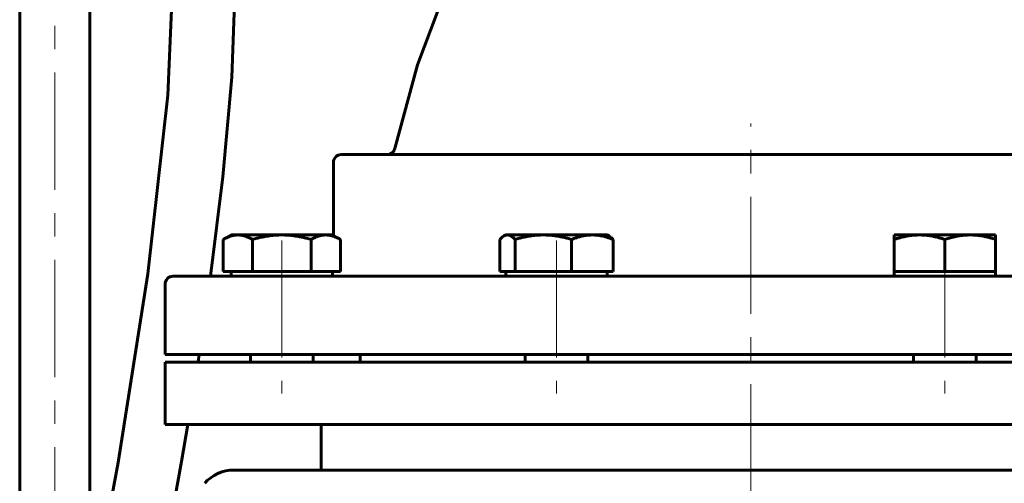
# Model space of a CAD drawing. Header units: millimetres. Extents: x 0 to 420, y 0 to 297.
# Tile 4 of 13: x 80 to 143, y 156 to 186. Entities that reach past the tile are written whole.
import ezdxf

# ---------------------------------------------------------------- set-up
doc = ezdxf.new("R2010")
doc.units = ezdxf.units.MM
doc.linetypes.add('K5LT_AXLED', pattern=[12, 7.5, -1.5, 1.5, -1.5])
doc.linetypes.add('K5LT_BASIC', pattern=[0])
doc.layers.add('Системный слой (1)', color=251, linetype='Continuous', true_color=0x6c6c6c)

# ---------------------------------------------------------------- blocks, each defined once
blk = doc.blocks.new('U3')
at = {"layer": 'Системный слой (1)', "color": 143, "linetype": 'K5LT_BASIC', "lineweight": 60, "true_color": 0x33acca}
for p, q in [((126.468, 177.229), (100.247, 177.229)), ((152.688, 177.229), (126.468, 177.229))]:
    blk.add_line(p, q, dxfattribs=at)
blk = doc.blocks.new('U8')
at = {"layer": 'Системный слой (1)', "color": 143, "linetype": 'K5LT_BASIC', "lineweight": 60, "true_color": 0x33acca}
for p, q in [((112.679, 197.479), (109.715, 193.312)), ((109.715, 193.312), (107.197, 188.481)), ((107.197, 188.481), (105.126, 182.986)), ((105.126, 182.986), (103.676, 177.618))]:
    blk.add_line(p, q, dxfattribs=at)
blk = doc.blocks.new('U9')
at = {"layer": 'Системный слой (1)', "color": 143, "linetype": 'K5LT_BASIC', "lineweight": 60, "true_color": 0x33acca}
for p, q in [((138.912, 198.995), (142.059, 195.101)), ((142.059, 195.101), (144.76, 190.542)), ((144.76, 190.542), (147.014, 185.319)), ((147.014, 185.319), (148.822, 179.433)), ((148.822, 179.433), (149.259, 177.618))]:
    blk.add_line(p, q, dxfattribs=at)
blk = doc.blocks.new('U14')
at = {"layer": 'Системный слой (1)', "color": 143, "linetype": 'K5LT_BASIC', "lineweight": 60, "true_color": 0x33acca}
for p, q in [((126.468, 169.429), (89.468, 169.429)), ((163.468, 169.429), (126.468, 169.429))]:
    blk.add_line(p, q, dxfattribs=at)
blk = doc.blocks.new('U22')
at = {"layer": 'Системный слой (1)', "color": 143, "linetype": 'K5LT_BASIC', "lineweight": 60, "true_color": 0x33acca}
for p, q in [((110.496, 171.883), (110.406, 171.789)), ((110.583, 171.957), (110.496, 171.883)), ((110.666, 172.013), (110.583, 171.957)), ((110.742, 172.05), (110.666, 172.013)), ((110.816, 172.072), (110.742, 172.05)), ((110.891, 172.079), (110.816, 172.072))]:
    blk.add_line(p, q, dxfattribs=at)
blk = doc.blocks.new('U51')
at = {"layer": 'Системный слой (1)', "color": 143, "linetype": 'K5LT_BASIC', "lineweight": 60, "true_color": 0x33acca}
for p, q in [((89.468, 188.604), (89.142, 181.042)), ((89.142, 181.042), (87.87, 169.588)), ((87.87, 169.588), (85.955, 157.508)), ((85.955, 157.508), (84.696, 150.679))]:
    blk.add_line(p, q, dxfattribs=at)
blk = doc.blocks.new('U52')
at = {"layer": 'Системный слой (1)', "color": 143, "linetype": 'K5LT_BASIC', "lineweight": 60, "true_color": 0x33acca}
for p, q in [((93.468, 188.604), (93.235, 182.191)), ((93.235, 182.191), (92.668, 175.794)), ((92.668, 175.794), (91.885, 169.429)), ((91.083, 163.956), (91.079, 163.929)), ((91.105, 164.096), (91.083, 163.956)), ((91.13, 164.263), (91.105, 164.096)), ((91.156, 164.429), (91.13, 164.263)), ((90.43, 159.929), (90.02, 157.564)), ((90.02, 157.564), (89.598, 155.201)), ((89.598, 155.201), (89.175, 152.84))]:
    blk.add_line(p, q, dxfattribs=at)

msp = doc.modelspace()

# ---------------------------------------------------------------- linework, layer by layer
at = {"layer": 'Системный слой (1)', "color": 143, "linetype": 'K5LT_BASIC', "lineweight": 60, "true_color": 0x33acca}
for p, q in [((79.656, 194.4792), (79.656, 141.2602)), ((84.156, 194.4792), (84.156, 141.2602)), ((99.7473, 172.0471), (99.7473, 176.7292)), ((93.1917, 172.0792), (92.6889, 171.789)), ((92.6889, 169.7292), (92.6889, 171.789)), ((93.1917, 172.0792), (93.6271, 172.0792)), ((93.6271, 172.0792), (96.4417, 172.0792)), ((94.5653, 169.7292), (94.5653, 171.789)), ((96.4417, 172.0792), (99.2563, 172.0792)), ((98.3181, 169.7292), (98.3181, 171.789)), ((99.2563, 172.0792), (99.6917, 172.0792)), ((99.6917, 172.0792), (100.1945, 171.789)), ((100.1945, 169.7292), (100.1945, 171.789)), ((110.4057, 169.7292), (110.4057, 171.789)), ((110.7806, 172.0792), (110.6659, 172.013)), ((110.7806, 172.0792), (110.8913, 172.0792)), ((110.8913, 172.0792), (113.1894, 172.0792)), ((111.377, 169.7292), (111.377, 171.789)), ((113.1894, 172.0792), (116.3287, 172.0792)), ((115.0019, 169.7292), (115.0019, 171.789)), ((116.3287, 172.0792), (117.2806, 172.0792)), ((117.2806, 172.0792), (117.3953, 172.013)), ((117.6555, 169.7292), (117.6555, 171.789)), ((135.655, 171.789), (135.655, 172.0792)), ((135.655, 172.0792), (137.28, 172.0792)), ((135.655, 169.7292), (135.655, 171.789)), ((137.28, 172.0792), (140.53, 172.0792)), ((138.905, 169.7292), (138.905, 171.789)), ((140.53, 172.0792), (142.155, 172.0792)), ((142.155, 172.0792), (142.155, 171.789)), ((142.155, 169.7292), (142.155, 171.789)), ((93.6271, 169.7292), (92.6889, 169.7292)), ((93.1917, 169.7292), (93.1917, 169.4292)), ((94.5653, 169.7292), (93.6271, 169.7292)), ((96.4417, 169.7292), (94.5653, 169.7292)), ((98.3181, 169.7292), (96.4417, 169.7292)), ((99.2563, 169.7292), (98.3181, 169.7292)), ((100.1945, 169.7292), (99.2563, 169.7292)), ((99.6917, 169.7292), (99.6917, 169.4292)), ((110.8913, 169.7292), (110.4057, 169.7292)), ((110.7806, 169.7292), (110.7806, 169.4292)), ((111.377, 169.7292), (110.8913, 169.7292)), ((113.1894, 169.7292), (111.377, 169.7292)), ((115.0019, 169.7292), (113.1894, 169.7292)), ((116.3287, 169.7292), (115.0019, 169.7292)), ((117.6555, 169.7292), (116.3287, 169.7292)), ((117.2806, 169.7292), (117.2806, 169.4292)), ((137.28, 169.7292), (135.655, 169.7292)), ((135.655, 169.7292), (135.655, 169.4292)), ((138.905, 169.7292), (137.28, 169.7292)), ((140.53, 169.7292), (138.905, 169.7292)), ((142.155, 169.7292), (140.53, 169.7292)), ((142.155, 169.7292), (142.155, 169.4292)), ((88.9678, 164.4292), (88.9678, 168.9292)), ((88.9678, 164.4292), (163.9678, 164.4292)), ((94.4417, 164.4292), (94.4417, 163.9292)), ((98.4417, 164.4292), (98.4417, 163.9292)), ((101.4678, 164.4292), (101.4678, 163.9292)), ((112.0306, 164.4292), (112.0306, 163.9292)), ((116.0306, 164.4292), (116.0306, 163.9292)), ((136.905, 164.4292), (136.905, 163.9292)), ((140.905, 164.4292), (140.905, 163.9292)), ((88.9678, 163.9292), (88.9678, 159.9292)), ((163.9678, 163.9292), (88.9678, 163.9292)), ((163.9678, 159.9292), (88.9678, 159.9292)), ((98.9678, 157.0218), (98.9678, 159.9292)), ((93.3833, 157.0218), (126.4678, 157.0218)), ((159.5523, 157.0218), (126.4678, 157.0218))]:
    msp.add_line(p, q, dxfattribs=at)
at = {"layer": 'Системный слой (1)', "color": 30, "linetype": 'K5LT_AXLED', "lineweight": 18, "true_color": 0xff8000}
for p, q in [((81.906, 194.4792), (81.906, 139.2602)), ((126.4678, 155.0218), (126.4678, 179.2292)), ((96.4417, 171.7292), (96.4417, 161.9292)), ((114.0306, 171.7292), (114.0306, 161.9292)), ((138.905, 171.7292), (138.905, 161.9292))]:
    msp.add_line(p, q, dxfattribs=at)
at = {"layer": 'Системный слой (1)', "color": 143, "linetype": 'K5LT_BASIC', "lineweight": 60, "true_color": 0x33acca}
for centre, radius, start, end in [((100.2473, 176.7292), 0.5, 90, 180), ((99.2473, 169.9292), 0.5, 332.715779, 336.428073), ((89.4678, 168.9292), 0.5, 90, 180), ((93.3833, 154.5218), 2.5, 90, 138.766403)]:
    msp.add_arc(centre, radius, start, end, dxfattribs=at)
msp.add_open_spline([(103.1883, 177.2292), (103.1883, 177.2292), (103.1883, 177.2292), (103.2095, 177.2306), (103.2308, 177.2306), (103.2535, 177.2336), (103.2551, 177.2338), (103.2673, 177.2355), (103.2777, 177.2373), (103.2927, 177.2404), (103.2974, 177.2415), (103.304, 177.243), (103.3061, 177.2435), (103.309, 177.2443), (103.3099, 177.2445), (103.3118, 177.245), (103.3127, 177.2452), (103.3145, 177.2457), (103.3153, 177.2459), (103.3179, 177.2466), (103.3196, 177.247), (103.3246, 177.2484), (103.328, 177.2494), (103.338, 177.2524), (103.3446, 177.2545), (103.3643, 177.2613), (103.3772, 177.2664), (103.4105, 177.281), (103.4304, 177.2914), (103.4681, 177.3144), (103.486, 177.3269), (103.5194, 177.354), (103.5351, 177.3686), (103.565, 177.4001), (103.5792, 177.417), (103.6053, 177.453), (103.6173, 177.472), (103.6387, 177.5115), (103.6481, 177.5319), (103.6642, 177.5742), (103.6708, 177.5961), (103.6759, 177.6184)], degree=3, knots=[0, 0, 0, 0, 0.0006968, 0.0006968, 2.7460819, 2.7460819, 2.9599486, 2.9599486, 4.3295077, 4.3295077, 4.9411213, 4.9411213, 5.2142538, 5.2142538, 5.3362286, 5.3362286, 5.4582033, 5.4582033, 5.573107, 5.573107, 5.799379, 5.799379, 6.2501552, 6.2501552, 7.148172, 7.148172, 8.9442058, 8.9442058, 11.8424174, 11.8424174, 14.6487613, 14.6487613, 17.4073778, 17.4073778, 20.2547301, 20.2547301, 23.1533605, 23.1533605, 26.0495102, 26.0495102, 29, 29, 29, 29], dxfattribs=at)
for points, weights in [([(93.6271, 172.0792), (93.1917, 172.0792), (92.6889, 171.789)], [1, 1.0379548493, 1]), ([(94.5653, 171.789), (94.0625, 172.0792), (93.6271, 172.0792)], [1, 1.0379548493, 1]), ([(96.4417, 172.0792), (95.5709, 172.0792), (94.5653, 171.789)], [1, 1.0379548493, 1]), ([(98.3181, 171.789), (97.3125, 172.0792), (96.4417, 172.0792)], [1, 1.0379548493, 1]), ([(99.2563, 172.0792), (98.8209, 172.0792), (98.3181, 171.789)], [1, 1.0379548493, 1]), ([(100.1945, 171.789), (99.6917, 172.0792), (99.2563, 172.0792)], [1, 1.0379548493, 1]), ([(111.377, 171.789), (111.1167, 172.0792), (110.8913, 172.0792)], [1, 1.0379548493, 1]), ([(113.1894, 172.0792), (112.3483, 172.0792), (111.377, 171.789)], [1, 1.0379548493, 1]), ([(115.0019, 171.789), (114.0306, 172.0792), (113.1894, 172.0792)], [1, 1.0379548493, 1]), ([(116.3287, 172.0792), (115.7129, 172.0792), (115.0019, 171.789)], [1, 1.0379548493, 1]), ([(117.6555, 171.789), (116.9444, 172.0792), (116.3287, 172.0792)], [1, 1.0379548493, 1]), ([(117.3952, 172.013), (117.5183, 171.942), (117.6555, 171.789)], [1.01895293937, 1.01965908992, 1]), ([(137.28, 172.0792), (136.5258, 172.0792), (135.655, 171.789)], [1, 1.0379548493, 1]), ([(138.905, 171.789), (138.0342, 172.0792), (137.28, 172.0792)], [1, 1.0379548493, 1]), ([(140.53, 172.0792), (139.7758, 172.0792), (138.905, 171.789)], [1, 1.0379548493, 1]), ([(142.155, 171.789), (141.2842, 172.0792), (140.53, 172.0792)], [1, 1.0379548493, 1])]:
    msp.add_rational_spline(points, weights, degree=2, dxfattribs=at)

# ---------------------------------------------------------------- block references
at = {"layer": 'Системный слой (1)'}
for name in ['U9', 'U8', 'U51', 'U52', 'U3', 'U22', 'U14']:
    msp.add_blockref(name, (0, 0), dxfattribs=at)

doc.saveas('drawing.dxf')
